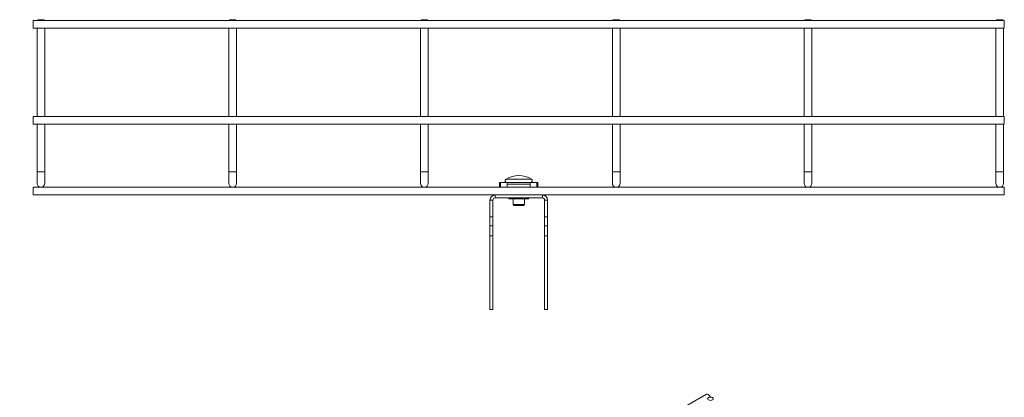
# Model space of a CAD drawing. Header units: millimetres. Extents: x 328 to 1395, y -1100 to 619.
# Tile 6 of 15: x 398 to 912, y -546 to -349. Entities that reach past the tile are written whole.
import ezdxf

# ---------------------------------------------------------------- set-up
doc = ezdxf.new("R2010")
doc.units = ezdxf.units.MM

msp = doc.modelspace()

# ---------------------------------------------------------------- linework, layer by layer
at = {"color": 7, "linetype": 'Continuous', "lineweight": 15}
for p, q in [((911.64, -349.89), (405.25, -349.89)), ((405.25, -353.89), (405.25, -349.89)), ((405.25, -353.89), (911.64, -353.89)), ((407.75, -349.39), (407.25, -349.89)), ((407.25, -353.89), (407.25, -399.89)), ((407.75, -349.39), (409.25, -349.39)), ((409.25, -349.39), (410.75, -349.39)), ((411.25, -349.89), (410.75, -349.39)), ((411.25, -399.89), (411.25, -353.89)), ((507.75, -349.39), (507.25, -349.89)), ((507.25, -353.89), (507.25, -399.89)), ((507.75, -349.39), (509.25, -349.39)), ((509.25, -349.39), (510.75, -349.39)), ((511.25, -349.89), (510.75, -349.39)), ((511.25, -399.89), (511.25, -353.89)), ((607.75, -349.39), (607.25, -349.89)), ((607.25, -353.89), (607.25, -399.89)), ((607.75, -349.39), (609.25, -349.39)), ((609.25, -349.39), (610.75, -349.39)), ((611.25, -349.89), (610.75, -349.39)), ((611.25, -399.89), (611.25, -353.89)), ((707.75, -349.39), (707.25, -349.89)), ((707.25, -353.89), (707.25, -399.89)), ((707.75, -349.39), (709.25, -349.39)), ((709.25, -349.39), (710.75, -349.39)), ((711.25, -349.89), (710.75, -349.39)), ((711.25, -399.89), (711.25, -353.89)), ((807.75, -349.39), (807.25, -349.89)), ((807.25, -353.89), (807.25, -399.89)), ((807.75, -349.39), (809.25, -349.39)), ((809.25, -349.39), (810.75, -349.39)), ((811.25, -349.89), (810.75, -349.39)), ((811.25, -399.89), (811.25, -353.89)), ((907.75, -349.39), (907.25, -349.89)), ((907.25, -353.89), (907.25, -399.89)), ((907.75, -349.39), (909.25, -349.39)), ((909.25, -349.39), (910.75, -349.39)), ((911.25, -349.89), (910.75, -349.39)), ((911.25, -399.89), (911.25, -353.89)), ((911.64, -351.89), (911.64, -349.89)), ((911.64, -353.89), (911.64, -351.89)), ((911.64, -399.89), (405.25, -399.89)), ((405.25, -403.89), (405.25, -399.89)), ((911.64, -401.89), (911.64, -399.89)), ((405.25, -403.89), (911.64, -403.89)), ((407.25, -403.89), (407.25, -428.85)), ((411.25, -428.85), (411.25, -403.89)), ((507.25, -403.89), (507.25, -428.85)), ((511.25, -428.85), (511.25, -403.89)), ((607.25, -403.89), (607.25, -428.85)), ((611.25, -428.85), (611.25, -403.89)), ((707.25, -403.89), (707.25, -428.85)), ((711.25, -428.85), (711.25, -403.89)), ((807.25, -403.89), (807.25, -428.85)), ((811.25, -428.85), (811.25, -403.89)), ((907.25, -403.89), (907.25, -428.85)), ((911.25, -428.85), (911.25, -403.89)), ((911.64, -403.89), (911.64, -401.89)), ((407.25, -428.85), (407.25, -434.85)), ((411.25, -434.85), (411.25, -428.85)), ((507.25, -428.85), (507.25, -434.85)), ((511.25, -434.85), (511.25, -428.85)), ((607.25, -428.85), (607.25, -434.85)), ((611.25, -434.85), (611.25, -428.85)), ((707.25, -428.85), (707.25, -434.85)), ((711.25, -434.85), (711.25, -428.85)), ((807.25, -428.85), (807.25, -434.85)), ((811.25, -434.85), (811.25, -428.85)), ((907.25, -428.85), (907.25, -434.85)), ((911.25, -434.85), (911.25, -428.85)), ((648.44, -436.85), (648.44, -434.35)), ((648.44, -434.35), (648.94, -434.35)), ((648.94, -434.35), (648.94, -436.85)), ((648.94, -434.35), (652.44, -434.35)), ((652.44, -434.35), (664.44, -434.35)), ((652.44, -435.17), (652.44, -434.35)), ((652.44, -436.85), (652.44, -435.17)), ((652.44, -435.17), (664.44, -435.17)), ((664.44, -434.35), (664.44, -435.17)), ((667.94, -434.35), (664.44, -434.35)), ((664.44, -436.85), (664.44, -435.17)), ((667.94, -436.85), (667.94, -434.35)), ((667.94, -434.35), (668.44, -434.35)), ((668.44, -434.35), (668.44, -436.85)), ((911.64, -436.85), (405.25, -436.85)), ((405.25, -440.85), (405.25, -436.85)), ((405.25, -440.85), (646.14, -440.85)), ((646.14, -440.85), (646.14, -442.35)), ((646.14, -440.85), (670.74, -440.85)), ((670.74, -440.85), (911.64, -440.85)), ((670.74, -440.85), (670.74, -442.35)), ((911.64, -438.85), (911.64, -436.85)), ((911.64, -440.85), (911.64, -438.85)), ((643.44, -443.55), (644.94, -443.55)), ((643.44, -452.31), (643.44, -443.55)), ((644.94, -452.31), (644.94, -443.55)), ((646.14, -442.35), (670.74, -442.35)), ((653.16, -442.35), (653.44, -442.85)), ((654.11, -442.85), (653.44, -442.85)), ((658.44, -442.85), (654.11, -442.85)), ((655.44, -442.85), (655.44, -445.8)), ((655.44, -445.8), (656, -446.35)), ((655.44, -445.8), (661.44, -445.8)), ((656, -446.35), (660.89, -446.35)), ((662.77, -442.85), (658.44, -442.85)), ((660.89, -446.35), (661.44, -445.8)), ((661.44, -445.8), (661.44, -442.85)), ((663.44, -442.85), (662.77, -442.85)), ((663.44, -442.85), (663.73, -442.35)), ((673.44, -443.55), (671.94, -443.55)), ((671.94, -443.55), (671.94, -452.31)), ((673.44, -443.55), (673.44, -452.31)), ((643.44, -457), (643.44, -452.31)), ((643.44, -452.31), (644.94, -452.31)), ((644.94, -452.31), (644.94, -457)), ((671.94, -452.31), (673.44, -452.31)), ((671.94, -457), (671.94, -452.31)), ((673.44, -452.31), (673.44, -457)), ((644.94, -457), (643.44, -457)), ((643.44, -462.19), (643.44, -457)), ((644.94, -462.19), (644.94, -457)), ((673.44, -457), (671.94, -457)), ((671.94, -457), (671.94, -462.19)), ((673.44, -457), (673.44, -462.19)), ((644.94, -462.19), (643.44, -462.19)), ((643.44, -500.69), (643.44, -462.19)), ((644.94, -500.69), (644.94, -462.19)), ((671.94, -462.19), (673.44, -462.19)), ((671.94, -462.19), (671.94, -500.69)), ((673.44, -462.19), (673.44, -500.69)), ((644.94, -500.69), (643.44, -500.69)), ((671.94, -500.69), (673.44, -500.69)), ((756.26, -544.86), (398.19, -751.58))]:
    msp.add_line(p, q, dxfattribs=at)
at = {"color": 8, "linetype": 'Continuous', "lineweight": 15}
for p, q in [((407.25, -428.85), (411.25, -428.85)), ((507.25, -428.85), (511.25, -428.85)), ((607.25, -428.85), (611.25, -428.85)), ((707.25, -428.85), (711.25, -428.85)), ((807.25, -428.85), (811.25, -428.85)), ((907.25, -428.85), (911.25, -428.85)), ((651.81, -432.59), (665.08, -432.59))]:
    msp.add_line(p, q, dxfattribs=at)
at = {"color": 7, "linetype": 'Continuous', "lineweight": 15, "flags": 128}
for points in [[(758.4, -546.3), (758.26, -546.02), (757.8, -545.4), (757.26, -544.96), (756.72, -544.78), (756.26, -544.86)], [(759.46, -547.78), (759.78, -547.5), (759.9, -547.16), (759.78, -546.83), (759.46, -546.55), (758.97, -546.36), (758.4, -546.3), (757.82, -546.36), (757.34, -546.55), (757.01, -546.83), (756.9, -547.16), (757.01, -547.5), (757.34, -547.78), (757.82, -547.96), (758.4, -548.03), (758.97, -547.96), (759.46, -547.78)]]:
    msp.add_lwpolyline(points, dxfattribs=at)
at = {"color": 7, "linetype": 'Continuous', "lineweight": 15}
for centre, radius, start, end in [((658.44, -443.68), 12.92, 59.096, 120.904), ((409.25, -434.85), 2, 180, 0), ((509.25, -434.85), 2, 180, 0), ((609.25, -434.85), 2, 180, 0), ((652.29, -433.4), 0.95, 120.904, 270), ((664.59, -433.4), 0.95, 270, 59.096), ((709.25, -434.85), 2, 180, 0), ((809.25, -434.85), 2, 180, 0), ((909.25, -434.85), 2, 180, 0), ((646.14, -443.55), 2.7, 90, 180), ((670.74, -443.55), 2.7, 0, 90), ((646.14, -443.55), 1.2, 90, 180), ((670.74, -443.55), 1.2, 0, 90)]:
    msp.add_arc(centre, radius, start, end, dxfattribs=at)
for points, knots in [([(653.31, -442.35), (653.37, -442.44), (653.57, -442.72), (653.86, -442.84), (654.08, -442.85), (654.11, -442.85)], [0, 0, 0, 0, 0.2413994, 0.8636421, 1, 1, 1, 1]), ([(654.11, -442.85), (654.26, -442.84), (654.55, -442.79), (654.8, -442.5), (654.93, -442.35)], [0, 0, 0, 0, 0.4889152, 1, 1, 1, 1]), ([(656.84, -442.35), (656.99, -442.46), (657.44, -442.75), (658.02, -442.85), (658.4, -442.85), (658.44, -442.85)], [0, 0, 0, 0, 0.3285775, 0.9225791, 1, 1, 1, 1]), ([(658.44, -442.85), (658.74, -442.83), (659.32, -442.79), (659.82, -442.5), (660.07, -442.35)], [0, 0, 0, 0, 0.5139205, 1, 1, 1, 1]), ([(661.97, -442.35), (662.03, -442.44), (662.23, -442.72), (662.52, -442.84), (662.74, -442.85), (662.77, -442.85)], [0, 0, 0, 0, 0.2413966, 0.8636373, 1, 1, 1, 1]), ([(662.77, -442.85), (662.92, -442.84), (663.21, -442.79), (663.46, -442.5), (663.59, -442.35)], [0, 0, 0, 0, 0.4889182, 1, 1, 1, 1])]:
    msp.add_open_spline(points, degree=3, knots=knots, dxfattribs=at)

doc.saveas('drawing.dxf')
